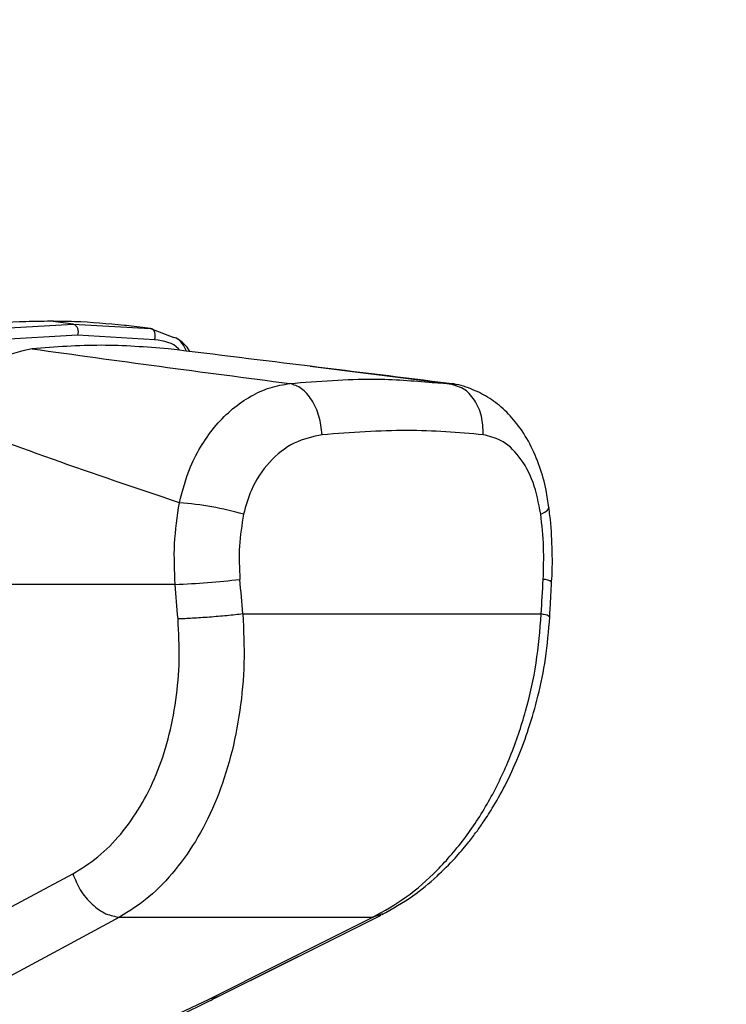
# Model space of a CAD drawing. Header units: millimetres. Extents: x 20 to 22981, y 40 to 19992.
# Tile 42 of 158: x 6929 to 7039, y 5800 to 5952. Entities that reach past the tile are written whole.
import ezdxf

# ---------------------------------------------------------------- set-up
doc = ezdxf.new("R2010")
doc.units = ezdxf.units.MM
doc.header["$LTSCALE"] = 2
doc.layers.add('COMPONENT_GEOMETRY', color=7, linetype='Continuous')
doc.styles.add('SLDTEXTSTYLE0', font='TXT', dxfattribs={"width": 0.75})
doc.dimstyles.new('SLDDIMSTYLE0', dxfattribs={"dimtxt": 100, "dimasz": 6.604, "dimexe": 0, "dimexo": 0.0625, "dimgap": 25, "dimtad": 0, "dimtih": 1, "dimtoh": 1, "dimdec": 0, "dimrnd": 1e-09, "dimzin": 12, "dimdsep": 46, "dimtxsty": 'SLDTEXTSTYLE0', "dimsah": 1, "dimcen": 0.09, "dimadec": 0, "dimazin": 3, "dimtfac": 1, "dimtdec": 0, "dimtofl": 0, "dimtmove": 0, "dimatfit": 3, "dimfxl": 1, "dimfrac": 2, "dimtolj": 1, "dimtzin": 12, "dimarcsym": 0})

# ---------------------------------------------------------------- blocks, each defined once
blk = doc.blocks.new('_D_5')
at = {"layer": 'COMPONENT_GEOMETRY', "color": 7}
for p, q in [((10405.37, 6612.47), (10405.37, 4529.82)), ((10205.3, 4509.51), (10174.83, 4509.51)), ((10174.83, 4509.51), (10174.83, 4350.76)), ((10605.44, 4509.51), (10635.91, 4509.51)), ((10635.91, 4509.51), (10635.91, 4350.76)), ((10174.83, 4350.76), (10205.3, 4350.76)), ((10635.91, 4350.76), (10605.44, 4350.76)), ((10405.37, 2118.49), (10405.37, 4201.14)), ((6979.83, 2118.49), (10411.72, 2118.49))]:
    blk.add_line(p, q, dxfattribs=at)
for points in [[(10405.37, 6612.47), (10404.36, 6605.86), (10406.39, 6605.86)], [(10405.37, 2118.49), (10406.39, 2125.1), (10404.36, 2125.1)]]:
    blk.add_solid(points, dxfattribs=at)
at = {"layer": 'COMPONENT_GEOMETRY', "color": 7, "char_height": 100, "attachment_point": 1, "style": 'SLDTEXTSTYLE0'}
for s, insert in [('7\'4.46"', (10205.3, 4479.66)), ('2247mm', (10132.59, 4330.05))]:
    blk.add_mtext(s, dxfattribs=dict(at, insert=insert))

msp = doc.modelspace()

# ---------------------------------------------------------------- linework, layer by layer
at = {"color": 7, "linetype": 'Continuous', "lineweight": 25}
for p, q in [((6925.08, 5904.64), (6937.54, 5905.34)), ((6937.54, 5905.34), (6934.01, 5905.77)), ((6937.54, 5905.34), (6949.52, 5904.64)), ((6945.65, 5905.12), (6945.46, 5905.14)), ((6945.73, 5905.11), (6945.65, 5905.12)), ((6949.52, 5904.64), (6945.73, 5905.11)), ((6949.52, 5904.64), (6953.12, 5903.28)), ((6938.23, 5903.62), (6925.84, 5902.92)), ((6950.14, 5902.92), (6938.23, 5903.62)), ((6974.26, 5898.8), (6993.57, 5896.41)), ((6996.84, 5895.88), (6992.95, 5896.44)), ((6993.16, 5896.29), (6995.79, 5896.14)), ((6996.8, 5895.76), (6995.79, 5896.14)), ((6953.34, 5865.02), (6898.09, 5865.02)), ((6963.83, 5860.44), (7010.03, 5860.44)), ((6913.88, 5807.52), (6937.48, 5820.19)), ((6959.91, 5801.14), (6985.24, 5813.8)), ((6944.71, 5813.45), (6983.92, 5813.45)), ((6948.95, 5796.26), (6958.58, 5800.79))]:
    msp.add_line(p, q, dxfattribs=at)
at = {"color": 8, "linetype": 'Continuous', "lineweight": 25}
for p, q in [((6996.66, 5895.91), (6995.79, 5896.14)), ((6985.35, 5813.93), (6983.92, 5813.45)), ((6985.47, 5813.97), (6985.21, 5813.88)), ((6960.1, 5801.24), (6959.9, 5801.13))]:
    msp.add_line(p, q, dxfattribs=at)
at = {"color": 7, "linetype": 'Continuous', "lineweight": 25, "flags": 128}
for points in [[(6950.14, 5902.92), (6950.23, 5903.19), (6950.26, 5903.48), (6950.24, 5903.77), (6950.18, 5904.03), (6950.07, 5904.27), (6949.91, 5904.45), (6949.73, 5904.58), (6949.52, 5904.64)], [(7011.23, 5876.91), (7011.18, 5877.05), (7011.17, 5877.06)], [(6959.91, 5801.14), (6969.87, 5806.11), (6985.24, 5813.8)], [(6944.71, 5813.45), (6934.47, 5807.95), (6921.13, 5800.79)], [(6958.58, 5800.79), (6969.58, 5806.28), (6983.92, 5813.45)]]:
    msp.add_lwpolyline(points, dxfattribs=at)
at = {"color": 8, "linetype": 'Continuous', "lineweight": 25, "flags": 128}
for points in [[(7009.96, 5875.91), (7010.6, 5876.22), (7011.02, 5876.51), (7011.22, 5876.79), (7011.23, 5876.91)], [(6959.91, 5801.14), (6959.5, 5800.96), (6958.58, 5800.79)]]:
    msp.add_lwpolyline(points, dxfattribs=at)
at = {"color": 7, "linetype": 'Continuous', "lineweight": 25}
for centre, radius, start, end in [((6937.08, 5904.16), 1.27, 335.1179, 68.8427), ((6949.43, 5822.94), 54.92, 74.6901, 85.239), ((6948.68, 5991.43), 126.49, 272.1108, 276.6674)]:
    msp.add_arc(centre, radius, start, end, dxfattribs=at)
at = {"color": 8, "linetype": 'Continuous', "lineweight": 25}
msp.add_arc((7010.44, 5863.93), 1.86, 50.0693, 93.3373, dxfattribs=at)
at = {"color": 7, "linetype": 'Continuous', "lineweight": 25}
for centre, major_axis, ratio, start_param, end_param in [((6873.04, 5538.91), (-116.8, 1617.42), 0.071472, 4.907349, 4.910728), ((6873.04, 5538.91), (116.8, 1617.42), 0.071472, 4.917671, 4.921051), ((6867.41, 5538.14), (-111.06, 1617.42), 0.068026, 4.907839, 4.911218)]:
    msp.add_ellipse(centre, major_axis=major_axis, ratio=ratio, start_param=start_param, end_param=end_param, dxfattribs=at)
for points, knots in [([(6934.01, 5905.77), (6932.75, 5905.76), (6928.84, 5905.73), (6924.83, 5905.38), (6922.11, 5905.14)], [0, 0, 0, 0, 0.32125, 1, 1, 1, 1]), ([(6945.46, 5905.14), (6942.91, 5905.38), (6939.14, 5905.73), (6935.26, 5905.76), (6934.01, 5905.77)], [0, 0, 0, 0, 0.67875, 1, 1, 1, 1]), ([(6955.62, 5901.09), (6955.43, 5901.39), (6954.87, 5902.26), (6954.01, 5902.83), (6953.44, 5903.22)], [0, 0, 0, 0, 0.336269, 1, 1, 1, 1]), ([(6931.2, 5901.51), (6929.27, 5901.07), (6925.43, 5900.19), (6920.09, 5896.24), (6917.12, 5892.76), (6915.81, 5891.23)], [0, 0, 0, 0, 0.358898, 0.717892, 1, 1, 1, 1]), ([(6952.27, 5901.51), (6948.82, 5901.78), (6941.91, 5902.32), (6934.77, 5901.78), (6931.2, 5901.51)], [0, 0, 0, 0, 0.4985519, 1, 1, 1, 1]), ([(6931.2, 5901.51), (6937.72, 5900.6), (6950.77, 5898.79), (6964.32, 5897.02), (6971.09, 5896.14)], [0, 0, 0, 0, 0.499857, 1, 1, 1, 1]), ([(6995.79, 5896.14), (6988.65, 5897.02), (6974.37, 5898.79), (6959.63, 5900.6), (6952.27, 5901.51)], [0, 0, 0, 0, 0.4998805, 1, 1, 1, 1]), ([(6953.99, 5877.67), (6954.49, 5879.57), (6955.33, 5882.77), (6957.44, 5886.73), (6959.63, 5889.77), (6962.19, 5892.29), (6965.01, 5894.25), (6968.01, 5895.61), (6970.07, 5895.96), (6971.09, 5896.14)], [0, 0, 0, 0, 0.1964613, 0.3301519, 0.4638456, 0.5979341, 0.7320251, 0.8660123, 1, 1, 1, 1]), ([(7011.18, 5876.91), (7011.06, 5877.81), (7010.78, 5880.01), (7009.82, 5883.35), (7008.34, 5886.84), (7006.42, 5889.85), (7004.2, 5892.26), (7001.8, 5894.1), (6999.08, 5895.39), (6997.04, 5896.07), (6995.9, 5896.1), (6995.8, 5896.11)], [0, 0, 0, 0, 0.09496, 0.230794, 0.371617, 0.513299, 0.635458, 0.752039, 0.865802, 0.988226, 1, 1, 1, 1]), ([(6953.99, 5877.67), (6947.33, 5879.91), (6934.01, 5884.4), (6921.88, 5888.95), (6915.81, 5891.23)], [0, 0, 0, 0, 0.4994244, 1, 1, 1, 1]), ([(7001.04, 5888.2), (6997.2, 5888.53), (6989.56, 5889.18), (6980.58, 5888.52), (6976.11, 5888.2)], [0, 0, 0, 0, 0.502298, 1, 1, 1, 1]), ([(6976.11, 5888.2), (6974.64, 5887.88), (6971.71, 5887.26), (6967.82, 5884.15), (6965.1, 5880.2), (6964.28, 5877.18), (6963.93, 5875.91)], [0, 0, 0, 0, 0.2730741, 0.5429904, 0.8074477, 1, 1, 1, 1]), ([(7009.96, 5875.91), (7009.62, 5877.61), (7008.95, 5881.03), (7006.71, 5884.99), (7004, 5887.49), (7001.95, 5887.98), (7001.04, 5888.2)], [0, 0, 0, 0, 0.257817, 0.519525, 0.787005, 1, 1, 1, 1]), ([(6953.34, 5865.02), (6953.24, 5867.12), (6953.04, 5871.37), (6953.67, 5875.55), (6953.99, 5877.67)], [0, 0, 0, 0, 0.493479, 1, 1, 1, 1]), ([(7011.62, 5865.36), (7011.63, 5865.51), (7011.79, 5867.29), (7011.73, 5870.76), (7011.55, 5874.48), (7011.26, 5876.5), (7011.2, 5876.91)], [0, 0, 0, 0, 0.0392657, 0.4645714, 0.8919764, 1, 1, 1, 1]), ([(6963.93, 5875.91), (6963.66, 5874.26), (6963.11, 5870.92), (6963.28, 5867.52), (6963.36, 5865.79)], [0, 0, 0, 0, 0.492721, 1, 1, 1, 1]), ([(7010.33, 5865.79), (7010.39, 5867.47), (7010.5, 5870.87), (7010.14, 5874.21), (7009.96, 5875.91)], [0, 0, 0, 0, 0.4926922, 1, 1, 1, 1]), ([(7011.35, 5860), (7011.37, 5860.45), (7011.47, 5862.23), (7011.56, 5864.02), (7011.64, 5865.36)], [0, 0, 0, 0, 0.250064, 1, 1, 1, 1]), ([(6937.48, 5820.19), (6938.8, 5821.01), (6941.46, 5822.65), (6944.96, 5826.23), (6948.02, 5830.52), (6950.5, 5835.49), (6952.35, 5841.04), (6953.54, 5847.02), (6954.1, 5853.29), (6953.88, 5857.54), (6953.78, 5859.67)], [0, 0, 0, 0, 0.1244049, 0.2494742, 0.373855, 0.4989891, 0.6233869, 0.7492229, 0.8747008, 1, 1, 1, 1]), ([(6963.83, 5860.44), (6963.93, 5857.91), (6964.15, 5852.86), (6963.46, 5845.43), (6962.06, 5838.33), (6959.88, 5831.71), (6956.98, 5825.78), (6953.43, 5820.67), (6949.35, 5816.4), (6946.26, 5814.44), (6944.71, 5813.45)], [0, 0, 0, 0, 0.125078, 0.249956, 0.375349, 0.500002, 0.625552, 0.749896, 0.87499, 1, 1, 1, 1]), ([(6983.92, 5813.45), (6985.67, 5814.43), (6989.16, 5816.38), (6993.99, 5820.64), (6998.38, 5825.73), (7002.2, 5831.66), (7005.34, 5838.26), (7007.73, 5845.37), (7009.41, 5852.82), (7009.82, 5857.9), (7010.03, 5860.44)], [0, 0, 0, 0, 0.124254, 0.248755, 0.373673, 0.498312, 0.623952, 0.748648, 0.874353, 1, 1, 1, 1]), ([(6985.37, 5813.87), (6986.99, 5814.78), (6989.94, 5816.45), (6993.68, 5819.55), (6996.47, 5822.34), (6998.43, 5824.64), (6999.83, 5826.44), (7001.11, 5828.24), (7002.65, 5830.62), (7004.58, 5834.05), (7006.48, 5838.18), (7008.2, 5842.85), (7009.64, 5847.9), (7010.82, 5853.7), (7011.17, 5857.84), (7011.35, 5860)], [0, 0, 0, 0, 0.114064, 0.208423, 0.284034, 0.340127, 0.376878, 0.409397, 0.460532, 0.530919, 0.620287, 0.69909, 0.788622, 0.889186, 1, 1, 1, 1]), ([(6937.48, 5820.19), (6937.83, 5819.34), (6938.54, 5817.59), (6940.4, 5815.39), (6942.57, 5813.84), (6944.01, 5813.58), (6944.71, 5813.45)], [0, 0, 0, 0, 0.241934, 0.5, 0.758066, 1, 1, 1, 1]), ([(6949.94, 5796.45), (6951.1, 5796.97), (6954.1, 5798.3), (6957.38, 5799.87), (6959.45, 5800.91), (6959.9, 5801.14)], [0, 0, 0, 0, 0.331468, 0.856769, 1, 1, 1, 1])]:
    msp.add_open_spline(points, degree=3, knots=knots, dxfattribs=at)
at = {"color": 8, "linetype": 'Continuous', "lineweight": 25}
for points, knots in [([(6954.01, 5901.29), (6953.96, 5901.36), (6953.11, 5902.47), (6951.58, 5902.7), (6950.14, 5902.92)], [0, 0, 0, 0, 0.06224, 1, 1, 1, 1]), ([(6955.1, 5901.16), (6954.68, 5901.98), (6954.19, 5902.91), (6953.25, 5903.24), (6953.13, 5903.28)], [0, 0, 0, 0, 0.874619, 1, 1, 1, 1]), ([(6971.09, 5896.14), (6975.52, 5896.49), (6983.42, 5897.13), (6990.19, 5896.55), (6993.16, 5896.29)], [0, 0, 0, 0, 0.560726, 1, 1, 1, 1]), ([(7001.04, 5888.2), (7001, 5889.18), (7000.94, 5891.14), (6999.77, 5893.65), (6998.32, 5895.3), (6997.19, 5895.64), (6996.8, 5895.76)], [0, 0, 0, 0, 0.28327, 0.566541, 0.849811, 1, 1, 1, 1]), ([(7011.25, 5860.01), (7011.25, 5860.06), (7011.25, 5860.19), (7010.48, 5860.35), (7010.03, 5860.44)], [0, 0, 0, 0, 0.4153484, 1, 1, 1, 1])]:
    msp.add_open_spline(points, degree=3, knots=knots, dxfattribs=at)
at = {"color": 7, "linetype": 'Continuous', "lineweight": 25}
for points in [[(6976.11, 5888.2), (6975.99, 5889.18), (6975.74, 5891.14), (6974.55, 5893.67), (6972.96, 5895.54), (6971.71, 5895.94), (6971.09, 5896.14)], [(6963.83, 5860.44), (6963.02, 5860.35), (6961.4, 5860.17), (6958.61, 5859.93), (6955.91, 5859.75), (6954.49, 5859.69), (6953.78, 5859.67)]]:
    msp.add_open_spline(points, degree=3, dxfattribs=at)

# ---------------------------------------------------------------- dimensions: what is measured, and where the dimension line sits
at = {"layer": 'COMPONENT_GEOMETRY', "color": 7}
dim = msp.add_linear_dim(base=(10405.37, 6612.47), p1=(6977.29, 2118.49), p2=(12075.31, 6612.47), angle=90, dimstyle='SLDDIMSTYLE0', dxfattribs=at)
dim.commit()
dim.dimension.update_dxf_attribs({"geometry": '_D_5', "text_midpoint": (10405.37, 4365.48), "dimtype": 160})

doc.saveas('drawing.dxf')
